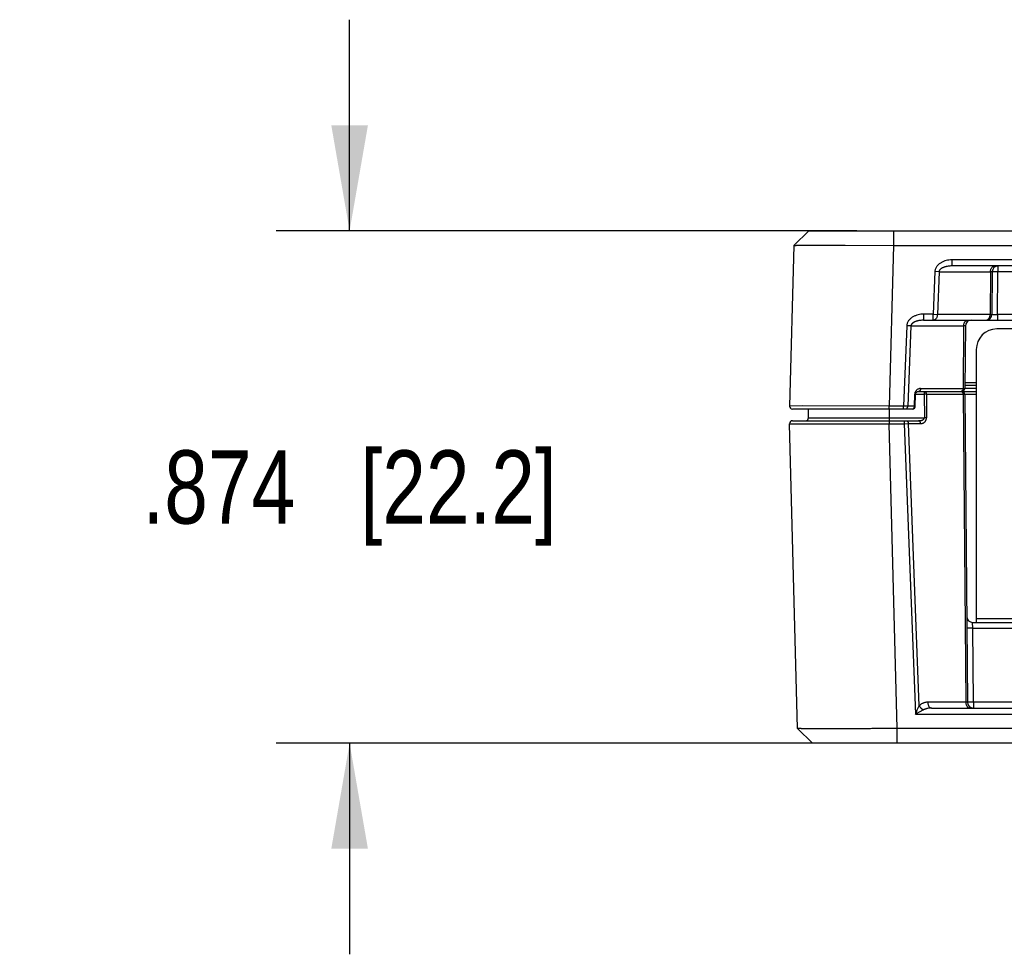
# Model space of a CAD drawing. Header units: inches. Extents: x 0 to 22, y 0 to 17.
# Tile 3 of 16: x 7.1 to 8.8, y 5.7 to 7.3. Entities that reach past the tile are written whole.
import ezdxf

# ---------------------------------------------------------------- set-up
doc = ezdxf.new("R2010")
doc.units = ezdxf.units.IN
doc.header["$LTSCALE"] = 1.21
doc.header["$MEASUREMENT"] = 0
doc.layers.get('0').update_dxf_attribs({"linetype": 'CONTINUOUS'})
doc.layers.add('DIMENSIONS', color=7, linetype='CONTINUOUS')
doc.styles.get("Standard").update_dxf_attribs({"font": 'txt', "width": 0.8})
doc.dimstyles.new('DIMSTYLE_1', dxfattribs={"dimtxt": 0.125, "dimasz": 0.18, "dimexe": 0.18, "dimexo": 0.0625, "dimgap": 0.09, "dimtad": 0, "dimtih": 1, "dimtoh": 1, "dimdec": 3, "dimzin": 4, "dimdsep": 46, "dimtxsty": 'STANDARD', "dimblk": '_FILLED', "dimblk1": '_FILLED', "dimblk2": '_FILLED', "dimcen": 0.09, "dimadec": 0, "dimazin": 0, "dimtp": 0.01, "dimtm": 0.01, "dimtfac": 1, "dimtdec": 3, "dimtofl": 0, "dimtmove": 0, "dimatfit": 3, "dimldrblk": '_FILLED', "dimfxl": 1, "dimtolj": 1, "dimtzin": 4, "dimarcsym": 0})

# ---------------------------------------------------------------- blocks, each defined once
blk = doc.blocks.new('_FILLED')
at = {"color": 0, "linetype": 'BYBLOCK'}
blk.add_solid([(0, 0), (-1, 0.1736), (-1, -0.1736)], dxfattribs=at)
blk = doc.blocks.new('*D0')
at = {"layer": 'DIMENSIONS', "color": 2, "linetype": 'CONTINUOUS'}
for p, q in [((7.7085, 6.9819), (7.7085, 7.3419)), ((8.5731, 6.9819), (7.5835, 6.9819)), ((8.5796, 6.1079), (7.5835, 6.1079)), ((7.7085, 6.1079), (7.7085, 5.7479))]:
    blk.add_line(p, q, dxfattribs=at)
at = {"layer": 'DIMENSIONS', "color": 2, "linetype": 'CONTINUOUS', "xscale": 0.18, "yscale": 0.18, "zscale": 0.18}
for p, rotation in [((7.7085, 6.9819), 270), ((7.7085, 6.1079), 90)]:
    blk.add_blockref('_FILLED', p, dxfattribs=dict(at, rotation=rotation))
at = {"layer": 'DIMENSIONS', "color": 2, "linetype": 'CONTINUOUS', "insert": (7.7085, 6.6074), "char_height": 0.125, "width": 1.125, "attachment_point": 2, "line_spacing_factor": 0.9}
blk.add_mtext('.874{\\Ftxt.shx;\\W1.000000;\\H0.125000; }[22.2]', dxfattribs=at)

msp = doc.modelspace()

# ---------------------------------------------------------------- linework, layer by layer
at = {"color": 7, "linetype": 'CONTINUOUS'}
for p, q in [((8.4913, 6.9819), (8.4657, 6.9569)), ((8.4913, 6.9819), (8.495, 6.9819)), ((8.495, 6.9819), (8.5333, 6.9816)), ((8.4954, 6.9819), (11.8074, 6.9819)), ((8.5333, 6.9816), (8.603, 6.9819)), ((8.6356, 6.9819), (8.6356, 6.9569)), ((8.4657, 6.9569), (8.4585, 6.683)), ((8.4657, 6.9569), (8.4657, 6.9569)), ((8.5533, 6.9572), (8.6356, 6.9569)), ((8.6356, 6.9569), (8.6284, 6.683)), ((8.6356, 6.9569), (11.6671, 6.9569)), ((8.7352, 6.9322), (8.7352, 6.9219)), ((11.5476, 6.9322), (8.7352, 6.9322)), ((11.5476, 6.9219), (8.7352, 6.9219)), ((8.8138, 6.9219), (8.8138, 6.912)), ((8.7064, 6.9123), (8.7036, 6.8397)), ((8.7135, 6.912), (8.7064, 6.9123)), ((8.7135, 6.912), (8.7107, 6.8393)), ((8.7135, 6.912), (8.8012, 6.912)), ((8.8012, 6.912), (8.8005, 6.8393)), ((8.8041, 6.912), (8.8012, 6.912)), ((8.8041, 6.912), (8.8035, 6.8393)), ((8.8047, 6.912), (8.8041, 6.912)), ((8.8138, 6.912), (8.8047, 6.912)), ((8.8132, 6.8393), (8.8138, 6.912)), ((11.4889, 6.912), (8.8138, 6.912)), ((8.6871, 6.8397), (8.6871, 6.8294)), ((8.7036, 6.8397), (8.6871, 6.8397)), ((8.7036, 6.8294), (8.7036, 6.8397)), ((8.7036, 6.8397), (8.7107, 6.8393)), ((8.8005, 6.8393), (8.7107, 6.8393)), ((8.8005, 6.8393), (8.8035, 6.8393)), ((8.8035, 6.8393), (8.8041, 6.8393)), ((8.8041, 6.8393), (8.8132, 6.8393)), ((8.8132, 6.8393), (8.8132, 6.8294)), ((11.4896, 6.8393), (8.8132, 6.8393)), ((8.6583, 6.8198), (8.653, 6.683)), ((8.6654, 6.8195), (8.6583, 6.8198)), ((8.6654, 6.8195), (8.6601, 6.6829)), ((8.6654, 6.8195), (8.7554, 6.8195)), ((8.6871, 6.8294), (11.5886, 6.8294)), ((8.7554, 6.8195), (8.7545, 6.7129)), ((8.7583, 6.8195), (8.7554, 6.8195)), ((8.7583, 6.8195), (8.7574, 6.7129)), ((11.4709, 6.8144), (8.8119, 6.8144)), ((8.7769, 6.7794), (8.7769, 6.3204)), ((8.7769, 6.7228), (8.7575, 6.7228)), ((8.7769, 6.7179), (8.7575, 6.7179)), ((8.6716, 6.6829), (8.672, 6.703)), ((8.6735, 6.7029), (8.672, 6.703)), ((8.673, 6.6828), (8.6735, 6.7029)), ((8.6735, 6.703), (8.6883, 6.703)), ((8.6786, 6.7079), (8.7509, 6.7079)), ((8.6821, 6.7129), (8.7545, 6.7129)), ((8.6883, 6.7079), (8.6883, 6.703)), ((8.6883, 6.703), (8.6885, 6.6629)), ((8.6918, 6.703), (8.692, 6.6629)), ((8.6918, 6.703), (8.7545, 6.703)), ((8.7516, 6.708), (8.7509, 6.7079)), ((8.7509, 6.7079), (8.7524, 6.7079)), ((8.7519, 6.7079), (8.7769, 6.7079)), ((8.7545, 6.7129), (8.7574, 6.7129)), ((8.7545, 6.703), (8.7591, 6.1778)), ((8.7545, 6.703), (8.7574, 6.703)), ((8.7769, 6.713), (8.7574, 6.713)), ((8.7574, 6.703), (8.7769, 6.7031)), ((8.7574, 6.703), (8.762, 6.1778)), ((8.4813, 6.6831), (8.4585, 6.683)), ((8.6284, 6.683), (8.4813, 6.6831)), ((8.6284, 6.6779), (8.6284, 6.683)), ((8.653, 6.683), (8.6284, 6.683)), ((8.653, 6.6779), (8.653, 6.683)), ((8.6601, 6.6829), (8.653, 6.683)), ((8.6716, 6.6829), (8.6601, 6.6829)), ((8.673, 6.6828), (8.6716, 6.6829)), ((8.668, 6.6779), (8.4635, 6.6779)), ((8.491, 6.6629), (8.4911, 6.6779)), ((8.629, 6.6629), (8.6291, 6.6779)), ((8.4721, 6.1329), (8.4585, 6.6528)), ((8.4585, 6.6528), (8.6284, 6.6528)), ((8.4635, 6.6579), (8.6786, 6.6579)), ((8.491, 6.6629), (8.629, 6.6629)), ((8.6284, 6.6579), (8.6284, 6.6528)), ((8.6421, 6.1329), (8.6284, 6.6528)), ((8.6284, 6.6528), (8.654, 6.6528)), ((8.629, 6.6579), (8.629, 6.6629)), ((8.629, 6.6629), (8.6885, 6.6629)), ((8.654, 6.6579), (8.654, 6.6528)), ((8.654, 6.6528), (8.6611, 6.653)), ((8.654, 6.6528), (8.6731, 6.1577)), ((8.6797, 6.1716), (8.6611, 6.653)), ((8.6611, 6.653), (8.6821, 6.653)), ((8.7707, 6.3139), (9.065, 6.3139)), ((8.7709, 6.3041), (8.7707, 6.3139)), ((8.7769, 6.3204), (11.5059, 6.3204)), ((8.7774, 6.3139), (8.7774, 6.3204)), ((8.7709, 6.3041), (8.7609, 6.3042)), ((8.772, 6.1777), (8.7709, 6.3041)), ((8.7709, 6.3041), (9.065, 6.3041)), ((8.7591, 6.1778), (8.6941, 6.1778)), ((8.762, 6.1778), (8.7591, 6.1778)), ((8.772, 6.1777), (8.762, 6.1778)), ((8.772, 6.1777), (8.772, 6.1679)), ((11.5107, 6.1777), (8.772, 6.1777)), ((8.6867, 6.1648), (8.6731, 6.1577)), ((8.7011, 6.1679), (11.5816, 6.1679)), ((8.6731, 6.1577), (11.6096, 6.1577)), ((8.4721, 6.1329), (8.4721, 6.1329)), ((8.4978, 6.1079), (8.4721, 6.1329)), ((8.4721, 6.1329), (8.4978, 6.1079)), ((8.6421, 6.1079), (8.6421, 6.1329)), ((11.6607, 6.1329), (8.6421, 6.1329)), ((11.805, 6.1079), (8.4978, 6.1079))]:
    msp.add_line(p, q, dxfattribs=at)
msp.add_lwpolyline([(8.6735, 6.7029), (8.6735, 6.7034), (8.6736, 6.7039), (8.6737, 6.7044), (8.6739, 6.7049), (8.6741, 6.7053), (8.6744, 6.7057), (8.6747, 6.7062), (8.6751, 6.7066), (8.6756, 6.7069), (8.6761, 6.7073), (8.6768, 6.7076), (8.6776, 6.7078), (8.6786, 6.7079)], dxfattribs=at)
for centre, radius, start, end in [((8.8141, 6.9119), 0.01, 90, 179.5), ((8.7935, 6.8394), 0.01, 270, 359.5), ((8.7683, 6.8194), 0.01, 90, 179.5), ((8.8119, 6.7794), 0.035, 90, 180), ((8.6901, 6.2713), 0.4317, 89.7654, 90.2346), ((8.7524, 6.7129), 0.005, 270, 359.5), ((8.7524, 6.7029), 0.005, 0.5001, 90.0061), ((8.4635, 6.6829), 0.005, 178.5005, 269.9791), ((8.668, 6.6829), 0.005, 270, 358.793), ((8.4635, 6.6529), 0.005, 90.0139, 181.4996), ((8.486, 6.6629), 0.005, 269.9839, 359.4999), ((8.6902, 6.2312), 0.4317, 89.7654, 90.2346), ((8.7707, 6.3239), 0.01, 180.4979, 270), ((8.772, 6.1779), 0.01, 180.5, 270.0018), ((5.7435, 7.541), 3.2398, 334.7242, 334.9968)]:
    msp.add_arc(centre, radius, start, end, dxfattribs=at)
for points, knots in [([(8.4657, 6.9569), (8.4657, 6.9569), (8.4657, 6.9569), (8.4657, 6.9569), (8.4657, 6.9569), (8.4658, 6.9569), (8.4658, 6.957), (8.4659, 6.957), (8.4659, 6.957), (8.466, 6.957), (8.4661, 6.957), (8.4663, 6.957), (8.4666, 6.957), (8.4669, 6.957), (8.4673, 6.957), (8.4677, 6.957), (8.4682, 6.957), (8.4687, 6.957), (8.4694, 6.957), (8.4705, 6.9571), (8.4719, 6.9571), (8.4735, 6.9571), (8.4753, 6.9571), (8.4772, 6.9571), (8.4793, 6.9571), (8.4816, 6.9571), (8.4841, 6.9572), (8.4867, 6.9572), (8.4905, 6.9572), (8.4957, 6.9572), (8.5024, 6.9572), (8.5096, 6.9572), (8.5174, 6.9572), (8.5257, 6.9572), (8.5345, 6.9572), (8.5438, 6.9572), (8.5501, 6.9572), (8.5533, 6.9572)], [0, 0, 0, 0, 0.000071, 0.000172, 0.000467, 0.000893, 0.001449, 0.002136, 0.002955, 0.003905, 0.004987, 0.007547, 0.010634, 0.014249, 0.018391, 0.02306, 0.028254, 0.033974, 0.040215, 0.05426, 0.070373, 0.088537, 0.108733, 0.130936, 0.155124, 0.181268, 0.209342, 0.239313, 0.27115, 0.34028, 0.416427, 0.499257, 0.588406, 0.683485, 0.784075, 0.889734, 1, 1, 1, 1]), ([(8.7352, 6.9322), (8.7336, 6.9322), (8.7304, 6.932), (8.7257, 6.9311), (8.7219, 6.9299), (8.7189, 6.9286), (8.7168, 6.9275), (8.7148, 6.9262), (8.7129, 6.9247), (8.7112, 6.9231), (8.7096, 6.9212), (8.7083, 6.9192), (8.7073, 6.917), (8.7066, 6.9147), (8.7064, 6.9131), (8.7064, 6.9123)], [0, 0, 0, 0, 0.125003, 0.249999, 0.374984, 0.437507, 0.500031, 0.56255, 0.625065, 0.687576, 0.75008, 0.812574, 0.87506, 0.937532, 1, 1, 1, 1]), ([(8.7352, 6.9219), (8.7341, 6.9219), (8.732, 6.9218), (8.7289, 6.9215), (8.7263, 6.921), (8.7242, 6.9205), (8.7227, 6.92), (8.7212, 6.9195), (8.7197, 6.9189), (8.7186, 6.9183), (8.7176, 6.9177), (8.717, 6.9173), (8.7163, 6.9168), (8.7157, 6.9162), (8.7152, 6.9157), (8.7146, 6.915), (8.7142, 6.9144), (8.7138, 6.9136), (8.7136, 6.9128), (8.7135, 6.9123), (8.7135, 6.912)], [0, 0, 0, 0, 0.123849, 0.247664, 0.371511, 0.43349, 0.495518, 0.557617, 0.619818, 0.682164, 0.713418, 0.744739, 0.776138, 0.807639, 0.839258, 0.871026, 0.902974, 0.935116, 0.96747, 1, 1, 1, 1]), ([(8.8012, 6.912), (8.8012, 6.9126), (8.8013, 6.9139), (8.8017, 6.9158), (8.8023, 6.9175), (8.8032, 6.919), (8.8041, 6.9201), (8.8049, 6.9208), (8.8055, 6.9212), (8.8062, 6.9215), (8.8068, 6.9217), (8.8075, 6.9219), (8.808, 6.9219), (8.8082, 6.9219)], [0, 0, 0, 0, 0.145009, 0.287174, 0.42408, 0.553847, 0.675454, 0.733271, 0.789207, 0.843492, 0.896444, 0.948476, 1, 1, 1, 1]), ([(8.6871, 6.8397), (8.6855, 6.8397), (8.6823, 6.8395), (8.6776, 6.8386), (8.6738, 6.8374), (8.6709, 6.8361), (8.6687, 6.835), (8.6667, 6.8337), (8.6648, 6.8322), (8.6631, 6.8306), (8.6616, 6.8287), (8.6602, 6.8267), (8.6592, 6.8245), (8.6585, 6.8222), (8.6583, 6.8206), (8.6583, 6.8198)], [0, 0, 0, 0, 0.125003, 0.249999, 0.374984, 0.437507, 0.500031, 0.56255, 0.625065, 0.687576, 0.75008, 0.812574, 0.87506, 0.937532, 1, 1, 1, 1]), ([(8.7107, 6.8393), (8.7106, 6.8387), (8.7106, 6.8374), (8.7101, 6.8355), (8.7095, 6.8338), (8.7086, 6.8323), (8.7077, 6.8313), (8.7069, 6.8306), (8.7063, 6.8302), (8.7056, 6.8298), (8.705, 6.8296), (8.7043, 6.8294), (8.7038, 6.8294), (8.7036, 6.8294)], [0, 0, 0, 0, 0.145009, 0.287172, 0.42408, 0.553847, 0.675453, 0.73327, 0.789207, 0.843492, 0.896444, 0.948476, 1, 1, 1, 1]), ([(8.7935, 6.8294), (8.7937, 6.8294), (8.7941, 6.8294), (8.7948, 6.8296), (8.7955, 6.8298), (8.7962, 6.8302), (8.7968, 6.8306), (8.7976, 6.8313), (8.7985, 6.8323), (8.7994, 6.8338), (8.8, 6.8355), (8.8004, 6.8374), (8.8005, 6.8387), (8.8005, 6.8393)], [0, 0, 0, 0, 0.051524, 0.103556, 0.156508, 0.210793, 0.266729, 0.324546, 0.446153, 0.57592, 0.712826, 0.854991, 1, 1, 1, 1]), ([(8.6871, 6.8294), (8.6861, 6.8294), (8.684, 6.8293), (8.6808, 6.829), (8.6782, 6.8285), (8.6761, 6.828), (8.6746, 6.8275), (8.6731, 6.827), (8.6717, 6.8264), (8.6705, 6.8258), (8.6696, 6.8252), (8.6689, 6.8248), (8.6683, 6.8243), (8.6677, 6.8237), (8.6671, 6.8232), (8.6666, 6.8225), (8.6661, 6.8219), (8.6658, 6.8211), (8.6655, 6.8203), (8.6654, 6.8198), (8.6654, 6.8195)], [0, 0, 0, 0, 0.123849, 0.247664, 0.371511, 0.43349, 0.495518, 0.557617, 0.619818, 0.682164, 0.713418, 0.744739, 0.776138, 0.807639, 0.839258, 0.871026, 0.902974, 0.935116, 0.96747, 1, 1, 1, 1]), ([(8.7554, 6.8195), (8.7554, 6.8201), (8.7555, 6.8214), (8.7559, 6.8233), (8.7566, 6.825), (8.7574, 6.8265), (8.7583, 6.8276), (8.7592, 6.8283), (8.7598, 6.8287), (8.7604, 6.829), (8.7611, 6.8292), (8.7618, 6.8294), (8.7623, 6.8294), (8.7625, 6.8294)], [0, 0, 0, 0, 0.145009, 0.287174, 0.42408, 0.553847, 0.675454, 0.733271, 0.789207, 0.843492, 0.896444, 0.948476, 1, 1, 1, 1]), ([(8.6821, 6.7129), (8.6815, 6.7129), (8.6804, 6.7128), (8.6787, 6.7123), (8.6771, 6.7116), (8.6756, 6.7105), (8.6744, 6.7094), (8.6736, 6.7083), (8.6731, 6.7074), (8.6726, 6.7064), (8.6723, 6.7053), (8.6721, 6.7041), (8.672, 6.7034), (8.672, 6.703)], [0, 0, 0, 0, 0.107715, 0.217089, 0.329728, 0.447434, 0.572172, 0.637871, 0.705988, 0.776569, 0.84945, 0.924188, 1, 1, 1, 1]), ([(8.6821, 6.7129), (8.6821, 6.7125), (8.6821, 6.7119), (8.6819, 6.711), (8.6815, 6.7101), (8.6811, 6.7094), (8.6806, 6.7087), (8.6799, 6.7083), (8.6793, 6.708), (8.6788, 6.7079), (8.6786, 6.7079)], [0, 0, 0, 0, 0.145098, 0.287359, 0.424352, 0.554203, 0.675887, 0.78953, 0.896623, 1, 1, 1, 1]), ([(8.6883, 6.7079), (8.6885, 6.7079), (8.689, 6.7078), (8.6897, 6.7076), (8.6903, 6.7071), (8.6908, 6.7065), (8.6913, 6.7057), (8.6916, 6.7049), (8.6918, 6.7039), (8.6918, 6.7033), (8.6918, 6.703)], [0, 0, 0, 0, 0.103377, 0.21047, 0.324116, 0.445803, 0.575654, 0.712646, 0.854904, 1, 1, 1, 1]), ([(8.7509, 6.7079), (8.7512, 6.7079), (8.7516, 6.7078), (8.7523, 6.7076), (8.7529, 6.7071), (8.7535, 6.7065), (8.7539, 6.7057), (8.7542, 6.7049), (8.7544, 6.7039), (8.7545, 6.7033), (8.7545, 6.703)], [0, 0, 0, 0, 0.103377, 0.21047, 0.324113, 0.445797, 0.575648, 0.712641, 0.854902, 1, 1, 1, 1]), ([(8.7545, 6.7129), (8.7545, 6.7126), (8.7544, 6.712), (8.7543, 6.7112), (8.754, 6.7104), (8.7537, 6.7097), (8.7533, 6.7091), (8.7528, 6.7086), (8.7522, 6.7082), (8.7518, 6.7081), (8.7516, 6.708)], [0, 0, 0, 0, 0.141681, 0.281244, 0.416766, 0.54672, 0.670019, 0.786251, 0.895804, 1, 1, 1, 1]), ([(8.6566, 6.6779), (8.6568, 6.6779), (8.6573, 6.678), (8.658, 6.6783), (8.6586, 6.6787), (8.6591, 6.6794), (8.6595, 6.6801), (8.6599, 6.681), (8.6601, 6.6819), (8.6601, 6.6825), (8.6601, 6.6829)], [0, 0, 0, 0, 0.103377, 0.21047, 0.324113, 0.445797, 0.575648, 0.712641, 0.854902, 1, 1, 1, 1]), ([(8.668, 6.6779), (8.6681, 6.6779), (8.6684, 6.6779), (8.6687, 6.678), (8.6691, 6.6781), (8.6695, 6.6783), (8.67, 6.6787), (8.6706, 6.6794), (8.671, 6.6801), (8.6713, 6.681), (8.6715, 6.6819), (8.6716, 6.6825), (8.6716, 6.6829)], [0, 0, 0, 0, 0.051538, 0.103603, 0.15659, 0.210902, 0.324537, 0.446195, 0.575982, 0.712875, 0.855012, 1, 1, 1, 1]), ([(8.6576, 6.6579), (8.6578, 6.6579), (8.6583, 6.6578), (8.6589, 6.6576), (8.6596, 6.6571), (8.6601, 6.6565), (8.6605, 6.6557), (8.6609, 6.6549), (8.6611, 6.6539), (8.6611, 6.6533), (8.6611, 6.653)], [0, 0, 0, 0, 0.103377, 0.21047, 0.324113, 0.445797, 0.575648, 0.712641, 0.854902, 1, 1, 1, 1]), ([(8.6786, 6.6579), (8.6791, 6.6579), (8.68, 6.6579), (8.6815, 6.6581), (8.6829, 6.6584), (8.6841, 6.6587), (8.685, 6.6591), (8.6857, 6.6594), (8.6863, 6.6598), (8.687, 6.6602), (8.6875, 6.6607), (8.6879, 6.6612), (8.6882, 6.6617), (8.6883, 6.6621), (8.6884, 6.6625), (8.6885, 6.6627), (8.6885, 6.6629)], [0, 0, 0, 0, 0.121784, 0.243657, 0.365776, 0.488377, 0.549998, 0.611915, 0.674238, 0.73713, 0.800836, 0.865699, 0.898733, 0.932173, 0.96598, 1, 1, 1, 1]), ([(8.6821, 6.653), (8.6821, 6.6533), (8.6821, 6.6539), (8.6819, 6.6549), (8.6815, 6.6557), (8.6811, 6.6565), (8.6806, 6.6571), (8.68, 6.6576), (8.6793, 6.6578), (8.6788, 6.6579), (8.6786, 6.6579)], [0, 0, 0, 0, 0.145098, 0.287359, 0.424352, 0.554203, 0.675887, 0.78953, 0.896623, 1, 1, 1, 1]), ([(8.6821, 6.653), (8.6827, 6.653), (8.6838, 6.6531), (8.6852, 6.6534), (8.6862, 6.6538), (8.687, 6.6542), (8.6878, 6.6547), (8.6885, 6.6553), (8.6892, 6.6559), (8.6899, 6.6567), (8.6905, 6.6575), (8.691, 6.6584), (8.6914, 6.6595), (8.6918, 6.6605), (8.692, 6.6617), (8.692, 6.6625), (8.692, 6.6629)], [0, 0, 0, 0, 0.107834, 0.217114, 0.272856, 0.329603, 0.3876, 0.447102, 0.508386, 0.571718, 0.637354, 0.705472, 0.776121, 0.849128, 0.924023, 1, 1, 1, 1]), ([(8.6941, 6.1778), (8.6934, 6.1778), (8.6922, 6.1778), (8.6902, 6.1775), (8.6883, 6.177), (8.6865, 6.1764), (8.6847, 6.1755), (8.6829, 6.1744), (8.6812, 6.1731), (8.6802, 6.1721), (8.6797, 6.1716)], [0, 0, 0, 0, 0.118979, 0.238463, 0.358985, 0.481164, 0.605641, 0.733098, 0.864295, 1, 1, 1, 1]), ([(8.6941, 6.1778), (8.6941, 6.1772), (8.6942, 6.1759), (8.6946, 6.174), (8.6952, 6.1723), (8.6961, 6.1708), (8.697, 6.1698), (8.6978, 6.1691), (8.6984, 6.1687), (8.6991, 6.1683), (8.6998, 6.1681), (8.7005, 6.1679), (8.7009, 6.1679), (8.7011, 6.1679)], [0, 0, 0, 0, 0.145009, 0.287174, 0.42408, 0.553847, 0.675454, 0.733271, 0.789207, 0.843492, 0.896444, 0.948476, 1, 1, 1, 1]), ([(8.7591, 6.1778), (8.7591, 6.1772), (8.7592, 6.1759), (8.7596, 6.174), (8.7602, 6.1723), (8.7611, 6.1708), (8.762, 6.1698), (8.7628, 6.1691), (8.7634, 6.1687), (8.7641, 6.1683), (8.7648, 6.1681), (8.7654, 6.1679), (8.7659, 6.1679), (8.7661, 6.1679)], [0, 0, 0, 0, 0.145009, 0.287174, 0.42408, 0.553847, 0.675454, 0.733271, 0.789207, 0.843492, 0.896444, 0.948476, 1, 1, 1, 1]), ([(8.6797, 6.1716), (8.6798, 6.1713), (8.6803, 6.1706), (8.681, 6.1696), (8.6818, 6.1686), (8.6827, 6.1677), (8.6836, 6.1668), (8.6846, 6.1661), (8.6856, 6.1654), (8.6864, 6.165), (8.6867, 6.1648)], [0, 0, 0, 0, 0.119394, 0.243075, 0.369764, 0.498118, 0.626716, 0.754134, 0.879002, 1, 1, 1, 1]), ([(8.7011, 6.1679), (8.6999, 6.1679), (8.6974, 6.1678), (8.6944, 6.1674), (8.692, 6.1668), (8.6902, 6.1663), (8.6884, 6.1656), (8.6873, 6.1651), (8.6867, 6.1648)], [0, 0, 0, 0, 0.248705, 0.497734, 0.622601, 0.747813, 0.873546, 1, 1, 1, 1]), ([(8.6421, 6.1329), (8.6393, 6.1329), (8.6351, 6.1329), (8.6296, 6.1328), (8.6241, 6.1328), (8.6172, 6.1328), (8.609, 6.1328), (8.6009, 6.1328), (8.5929, 6.1327), (8.5851, 6.1327), (8.5773, 6.1327), (8.5697, 6.1327), (8.5623, 6.1327), (8.555, 6.1327), (8.548, 6.1326), (8.5412, 6.1326), (8.5326, 6.1326), (8.5244, 6.1326), (8.5166, 6.1326), (8.5111, 6.1326), (8.506, 6.1326), (8.5012, 6.1326), (8.4967, 6.1327), (8.4926, 6.1327), (8.4889, 6.1327), (8.4855, 6.1327), (8.4829, 6.1327), (8.481, 6.1327), (8.4797, 6.1327), (8.4785, 6.1328), (8.4774, 6.1328), (8.4765, 6.1328), (8.4756, 6.1328), (8.4748, 6.1328), (8.4741, 6.1328), (8.4736, 6.1328), (8.4733, 6.1328), (8.473, 6.1328), (8.4728, 6.1328), (8.4727, 6.1328), (8.4725, 6.1328), (8.4724, 6.1329), (8.4723, 6.1329), (8.4722, 6.1329), (8.4722, 6.1329), (8.4721, 6.1329), (8.4721, 6.1329), (8.4721, 6.1329), (8.4721, 6.1329)], [0, 0, 0, 0, 0.048886, 0.073296, 0.09766, 0.146198, 0.194386, 0.242111, 0.289256, 0.335709, 0.381359, 0.426098, 0.469817, 0.512413, 0.553784, 0.59383, 0.632455, 0.705079, 0.738903, 0.77096, 0.801173, 0.82947, 0.855782, 0.880048, 0.902208, 0.922212, 0.94001, 0.948069, 0.95556, 0.96248, 0.968825, 0.97459, 0.979772, 0.984369, 0.988377, 0.991793, 0.99328, 0.994618, 0.995808, 0.996849, 0.997742, 0.998488, 0.999085, 0.999535, 0.999705, 0.999838, 0.999936, 1, 1, 1, 1])]:
    msp.add_open_spline(points, degree=3, knots=knots, dxfattribs=at)

# ---------------------------------------------------------------- dimensions: what is measured, and where the dimension line sits
at = {"layer": 'DIMENSIONS', "color": 2, "linetype": 'CONTINUOUS'}
dim = msp.add_linear_dim(base=(7.7085, 6.9819), p1=(8.5796, 6.1079), p2=(8.5731, 6.9819), angle=90, dimstyle='DIMSTYLE_1', dxfattribs=at)
dim.commit()
dim.dimension.update_dxf_attribs({"geometry": '*D0', "text_midpoint": (7.5835, 6.5449), "dimtype": 160})

doc.saveas('drawing.dxf')
